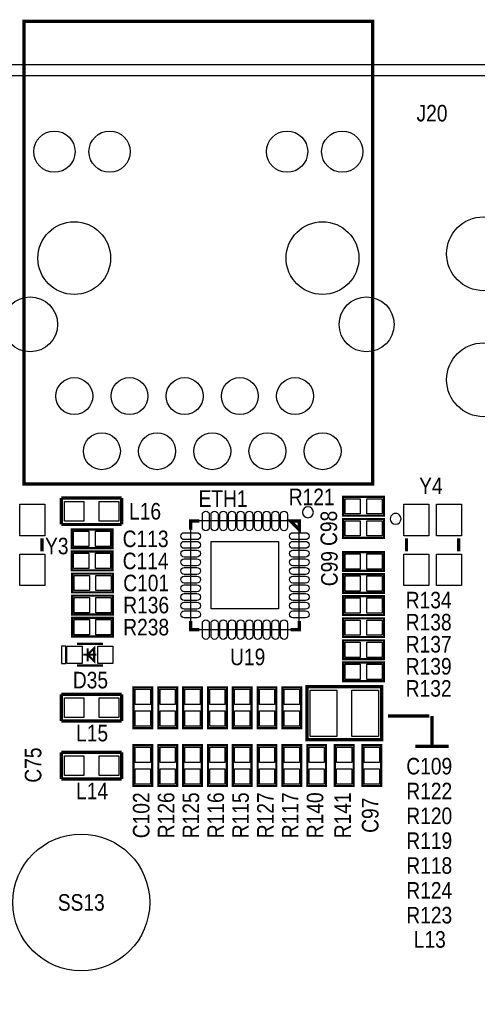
# Model space of a CAD drawing. Extents: x 0 to 158, y 0 to 97.
# Tile 8 of 11: x 80 to 101, y 52 to 97. Entities that reach past the tile are written whole.
import ezdxf
from ezdxf.enums import TextEntityAlignment as Align

# ---------------------------------------------------------------- set-up
doc = ezdxf.new("R2010")
doc.units = 0
doc.header["$MEASUREMENT"] = 0
for name, color, linetype in [('BG_OUTLINE', 12, 'CONTINUOUS'), ('BG_SILKSCREEN_TOP', 7, 'CONTINUOUS'), ('PG_SILKSCREEN_TOP', 253, 'CONTINUOUS'), ('PIN_SOLDERMASK_TOP', 120, 'CONTINUOUS'), ('RD_SILKSCREEN_TOP', 173, 'CONTINUOUS'), ('RKI_ALL', 2, 'CONTINUOUS')]:
    doc.layers.add(name, color=color, linetype=linetype)

msp = doc.modelspace()

# ---------------------------------------------------------------- linework, layer by layer
at = {"layer": 'BG_OUTLINE'}
msp.add_lwpolyline([(1.999996, 0), (155.999993, 0, 0.414213), (157.999989, 1.999996), (157.999989, 92.999992, 0.414215), (155.999993, 94.999988), (1.999996, 94.999988, 0.414214), (0, 92.999992), (0, 1.999996, 0.414212), (1.999996, 0)], format="xyb", dxfattribs=at)
at = {"layer": 'BG_SILKSCREEN_TOP', "const_width": 0.1524}
for points in [[(96.647, 65.024), (98.552, 65.024)], [(98.679, 65.024), (98.679, 63.627)], [(99.441, 63.627), (97.917, 63.627)]]:
    msp.add_lwpolyline(points, dxfattribs=at)
at = {"layer": 'PG_SILKSCREEN_TOP'}
for points, const_width in [([(95.944004, 96.999984), (79.904006, 96.999984), (79.904006, 75.699976), (95.944004, 75.699976), (95.944004, 96.999984)], 0.150012), ([(81.6102, 73.8378), (81.6102, 75.057)], 0.1524), ([(81.6102, 75.057), (84.3915, 75.057)], 0.1524), ([(84.3915, 75.057), (84.3915, 73.8378)], 0.1524), ([(94.5896, 75.1078), (96.4692, 75.1078), (96.4692, 74.2442), (94.5896, 74.2442), (94.5896, 75.1078)], 0.1016), ([(84.3915, 73.8378), (81.6102, 73.8378)], 0.1524), ([(87.968303, 74.001097), (87.568303, 74.001097), (87.568303, 73.601097)], 0.150089), ([(92.168497, 74.001097), (92.568497, 74.001097), (92.568497, 73.601097), (92.168497, 74.001097)], 0.150089), ([(94.5896, 74.0918), (96.4692, 74.0918), (96.4692, 73.2282), (94.5896, 73.2282), (94.5896, 74.0918)], 0.1016), ([(83.9724, 72.7456), (82.0928, 72.7456), (82.0928, 73.6092), (83.9724, 73.6092), (83.9724, 72.7456)], 0.1016), ([(80.727398, 73.197999), (80.727398, 72.598001)], 0.150012), ([(97.504402, 73.197999), (97.504402, 72.598001)], 0.150012), ([(99.904398, 73.197999), (99.904398, 72.598001)], 0.150012), ([(83.9724, 71.7296), (82.0928, 71.7296), (82.0928, 72.5932), (83.9724, 72.5932), (83.9724, 71.7296)], 0.1016), ([(94.5896, 72.5678), (96.4692, 72.5678), (96.4692, 71.7042), (94.5896, 71.7042), (94.5896, 72.5678)], 0.1016), ([(83.9978, 70.7136), (82.1182, 70.7136), (82.1182, 71.5772), (83.9978, 71.5772), (83.9978, 70.7136)], 0.1016), ([(96.4692, 70.6882), (94.5896, 70.6882), (94.5896, 71.5518), (96.4692, 71.5518), (96.4692, 70.6882)], 0.1016), ([(82.1182, 70.5612), (83.9978, 70.5612), (83.9978, 69.6976), (82.1182, 69.6976), (82.1182, 70.5612)], 0.1016), ([(94.5896, 70.5358), (96.4692, 70.5358), (96.4692, 69.6722), (94.5896, 69.6722), (94.5896, 70.5358)], 0.1016), ([(82.1182, 69.5452), (83.9978, 69.5452), (83.9978, 68.6816), (82.1182, 68.6816), (82.1182, 69.5452)], 0.1016), ([(87.568303, 69.400903), (87.568303, 69.000903), (87.968303, 69.000903)], 0.150089), ([(92.568497, 69.400903), (92.568497, 69.000903), (92.168497, 69.000903)], 0.150089), ([(94.5896, 69.5198), (96.4692, 69.5198), (96.4692, 68.6562), (94.5896, 68.6562), (94.5896, 69.5198)], 0.1016), ([(94.5896, 68.5038), (96.4692, 68.5038), (96.4692, 67.6402), (94.5896, 67.6402), (94.5896, 68.5038)], 0.1016), ([(82.331001, 68.343399), (83.530999, 68.343399)], 0.1), ([(83.131, 68.143399), (82.831, 67.8434), (83.131, 67.543401), (83.131, 68.143399)], 0.1), ([(82.831, 68.143399), (82.831, 67.543401)], 0.1), ([(82.631001, 67.8434), (83.230999, 67.8434)], 0.1), ([(96.4692, 66.6242), (94.5896, 66.6242), (94.5896, 67.4878), (96.4692, 67.4878), (96.4692, 66.6242)], 0.1016), ([(82.331001, 67.343401), (83.530999, 67.343401)], 0.1), ([(85.8012, 66.3448), (85.8012, 64.4652), (84.9376, 64.4652), (84.9376, 66.3448), (85.8012, 66.3448)], 0.1016), ([(86.0806, 64.4652), (86.0806, 66.3448), (86.9442, 66.3448), (86.9442, 64.4652), (86.0806, 64.4652)], 0.1016), ([(87.2236, 64.4652), (87.2236, 66.3448), (88.0872, 66.3448), (88.0872, 64.4652), (87.2236, 64.4652)], 0.1016), ([(88.3666, 64.4652), (88.3666, 66.3448), (89.2302, 66.3448), (89.2302, 64.4652), (88.3666, 64.4652)], 0.1016), ([(89.5096, 64.4652), (89.5096, 66.3448), (90.3732, 66.3448), (90.3732, 64.4652), (89.5096, 64.4652)], 0.1016), ([(90.6526, 64.4652), (90.6526, 66.3448), (91.5162, 66.3448), (91.5162, 64.4652), (90.6526, 64.4652)], 0.1016), ([(91.7956, 64.4652), (91.7956, 66.3448), (92.6592, 66.3448), (92.6592, 64.4652), (91.7956, 64.4652)], 0.1016), ([(92.921582, 63.92799), (96.359218, 63.92799), (96.359218, 66.368168), (92.921328, 66.368168), (92.921328, 63.92799), (92.921582, 63.92799)], 0.1524), ([(81.6102, 64.7954), (81.6102, 66.0146)], 0.1524), ([(81.6102, 66.0146), (84.3915, 66.0146)], 0.1524), ([(84.3915, 66.0146), (84.3915, 64.7954)], 0.1524), ([(84.3915, 64.7954), (81.6102, 64.7954)], 0.1524), ([(84.9376, 61.7982), (84.9376, 63.6778), (85.8012, 63.6778), (85.8012, 61.7982), (84.9376, 61.7982)], 0.1016), ([(86.9442, 63.6778), (86.9442, 61.7982), (86.0806, 61.7982), (86.0806, 63.6778), (86.9442, 63.6778)], 0.1016), ([(88.0872, 63.6778), (88.0872, 61.7982), (87.2236, 61.7982), (87.2236, 63.6778), (88.0872, 63.6778)], 0.1016), ([(88.3666, 61.7982), (88.3666, 63.6778), (89.2302, 63.6778), (89.2302, 61.7982), (88.3666, 61.7982)], 0.1016), ([(89.5096, 61.7982), (89.5096, 63.6778), (90.3732, 63.6778), (90.3732, 61.7982), (89.5096, 61.7982)], 0.1016), ([(91.5162, 63.6778), (91.5162, 61.7982), (90.6526, 61.7982), (90.6526, 63.6778), (91.5162, 63.6778)], 0.1016), ([(91.7956, 61.7982), (91.7956, 63.6778), (92.6592, 63.6778), (92.6592, 61.7982), (91.7956, 61.7982)], 0.1016), ([(92.9386, 61.7982), (92.9386, 63.6778), (93.8022, 63.6778), (93.8022, 61.7982), (92.9386, 61.7982)], 0.1016), ([(95.0722, 63.6778), (95.0722, 61.7982), (94.2086, 61.7982), (94.2086, 63.6778), (95.0722, 63.6778)], 0.1016), ([(96.3422, 63.6778), (96.3422, 61.7982), (95.4786, 61.7982), (95.4786, 63.6778), (96.3422, 63.6778)], 0.1016), ([(81.6102, 62.1284), (81.6102, 63.3476)], 0.1524), ([(81.6102, 63.3476), (84.3915, 63.3476)], 0.1524), ([(84.3915, 63.3476), (84.3915, 62.1284)], 0.1524), ([(84.3915, 62.1284), (81.6102, 62.1284)], 0.1524)]:
    msp.add_lwpolyline(points, dxfattribs=dict(at, const_width=const_width))
for points in [[(93.218381, 74.400994, 1), (92.718419, 74.401006, 1)], [(97.25439, 74.097998, 1), (96.75441, 74.098002, 1)]]:
    msp.add_lwpolyline(points, format="xyb", close=True, dxfattribs=at)
msp.add_lwpolyline([(87.568303, 74.001097), (87.568303, 69.000903), (92.568497, 69.000903), (92.568497, 74.001097), (87.568303, 74.001097)], dxfattribs=at)
msp.add_lwpolyline([(81.631003, 68.243399), (81.631003, 67.443401), (81.831002, 67.443401), (81.831002, 68.243399)], close=True, dxfattribs=at)
at = {"layer": 'PIN_SOLDERMASK_TOP'}
for points in [[(82.657061, 74.897361), (82.657061, 73.997439), (81.757139, 73.997439), (81.757139, 74.897361)], [(84.257261, 74.897361), (84.257261, 73.997439), (83.357339, 73.997439), (83.357339, 74.897361)], [(94.679033, 74.325505), (94.679033, 75.026495), (95.380023, 75.026495), (95.380023, 74.325505)], [(95.678777, 74.325505), (95.678777, 75.026495), (96.379767, 75.026495), (96.379767, 74.325505)], [(79.702406, 74.773015), (80.852416, 74.773015), (80.852416, 73.323005), (79.702406, 73.323005)], [(97.379384, 74.773015), (98.529394, 74.773015), (98.529394, 73.323005), (97.379384, 73.323005)], [(98.879406, 74.773015), (100.029416, 74.773015), (100.029416, 73.323005), (98.879406, 73.323005)], [(94.679033, 73.309505), (94.679033, 74.010495), (95.380023, 74.010495), (95.380023, 73.309505)], [(95.678777, 73.309505), (95.678777, 74.010495), (96.379767, 74.010495), (96.379767, 73.309505)], [(82.883223, 73.527895), (82.883223, 72.826905), (82.182233, 72.826905), (82.182233, 73.527895)], [(83.882967, 73.527895), (83.882967, 72.826905), (83.181977, 72.826905), (83.181977, 73.527895)], [(88.518365, 73.051035), (91.618435, 73.051035), (91.618435, 69.950965), (88.518365, 69.950965)], [(79.702406, 72.472994), (80.852416, 72.472994), (80.852416, 71.022985), (79.702406, 71.022985)], [(82.883223, 72.511895), (82.883223, 71.810905), (82.182233, 71.810905), (82.182233, 72.511895)], [(83.882967, 72.511895), (83.882967, 71.810905), (83.181977, 71.810905), (83.181977, 72.511895)], [(94.679033, 71.785505), (94.679033, 72.486495), (95.380023, 72.486495), (95.380023, 71.785505)], [(95.678777, 71.785505), (95.678777, 72.486495), (96.379767, 72.486495), (96.379767, 71.785505)], [(97.379384, 72.472994), (98.529394, 72.472994), (98.529394, 71.022985), (97.379384, 71.022985)], [(98.879406, 72.472994), (100.029416, 72.472994), (100.029416, 71.022985), (98.879406, 71.022985)], [(82.908623, 71.495895), (82.908623, 70.794905), (82.207633, 70.794905), (82.207633, 71.495895)], [(83.908367, 71.495895), (83.908367, 70.794905), (83.207377, 70.794905), (83.207377, 71.495895)], [(95.380023, 71.470495), (95.380023, 70.769505), (94.679033, 70.769505), (94.679033, 71.470495)], [(96.379767, 71.470495), (96.379767, 70.769505), (95.678777, 70.769505), (95.678777, 71.470495)], [(82.207633, 69.778905), (82.207633, 70.479895), (82.908623, 70.479895), (82.908623, 69.778905)], [(83.207377, 69.778905), (83.207377, 70.479895), (83.908367, 70.479895), (83.908367, 69.778905)], [(94.679033, 69.753505), (94.679033, 70.454495), (95.380023, 70.454495), (95.380023, 69.753505)], [(95.678777, 69.753505), (95.678777, 70.454495), (96.379767, 70.454495), (96.379767, 69.753505)], [(82.207633, 68.762905), (82.207633, 69.463895), (82.908623, 69.463895), (82.908623, 68.762905)], [(83.207377, 68.762905), (83.207377, 69.463895), (83.908367, 69.463895), (83.908367, 68.762905)], [(94.679033, 68.737505), (94.679033, 69.438495), (95.380023, 69.438495), (95.380023, 68.737505)], [(95.678777, 68.737505), (95.678777, 69.438495), (96.379767, 69.438495), (96.379767, 68.737505)], [(81.870982, 67.443401), (81.870982, 68.243399), (82.57098, 68.243399), (82.57098, 67.443401)], [(83.290994, 67.443401), (83.290994, 68.243399), (83.990993, 68.243399), (83.990993, 67.443401)], [(94.679033, 67.721505), (94.679033, 68.422495), (95.380023, 68.422495), (95.380023, 67.721505)], [(95.678777, 67.721505), (95.678777, 68.422495), (96.379767, 68.422495), (96.379767, 67.721505)], [(95.380023, 67.406495), (95.380023, 66.705505), (94.679033, 66.705505), (94.679033, 67.406495)], [(96.379767, 67.406495), (96.379767, 66.705505), (95.678777, 66.705505), (95.678777, 67.406495)], [(85.018905, 66.255367), (85.719895, 66.255367), (85.719895, 65.554377), (85.018905, 65.554377)], [(86.862895, 65.554377), (86.161905, 65.554377), (86.161905, 66.255367), (86.862895, 66.255367)], [(88.005895, 65.554377), (87.304905, 65.554377), (87.304905, 66.255367), (88.005895, 66.255367)], [(89.148895, 65.554377), (88.447905, 65.554377), (88.447905, 66.255367), (89.148895, 66.255367)], [(90.291895, 65.554377), (89.590905, 65.554377), (89.590905, 66.255367), (90.291895, 66.255367)], [(91.434895, 65.554377), (90.733905, 65.554377), (90.733905, 66.255367), (91.434895, 66.255367)], [(92.577895, 65.554377), (91.876905, 65.554377), (91.876905, 66.255367), (92.577895, 66.255367)], [(93.07195, 64.0842), (93.07195, 66.2178), (94.29115, 66.2178), (94.29115, 64.0842)], [(94.98965, 64.0842), (94.98965, 66.2178), (96.20885, 66.2178), (96.20885, 64.0842)], [(82.657061, 65.854961), (82.657061, 64.955039), (81.757139, 64.955039), (81.757139, 65.854961)], [(84.257261, 65.854961), (84.257261, 64.955039), (83.357339, 64.955039), (83.357339, 65.854961)], [(85.018905, 65.255623), (85.719895, 65.255623), (85.719895, 64.554633), (85.018905, 64.554633)], [(86.862895, 64.554633), (86.161905, 64.554633), (86.161905, 65.255623), (86.862895, 65.255623)], [(88.005895, 64.554633), (87.304905, 64.554633), (87.304905, 65.255623), (88.005895, 65.255623)], [(89.148895, 64.554633), (88.447905, 64.554633), (88.447905, 65.255623), (89.148895, 65.255623)], [(90.291895, 64.554633), (89.590905, 64.554633), (89.590905, 65.255623), (90.291895, 65.255623)], [(91.434895, 64.554633), (90.733905, 64.554633), (90.733905, 65.255623), (91.434895, 65.255623)], [(92.577895, 64.554633), (91.876905, 64.554633), (91.876905, 65.255623), (92.577895, 65.255623)], [(85.719895, 62.887377), (85.018905, 62.887377), (85.018905, 63.588367), (85.719895, 63.588367)], [(86.161905, 63.588367), (86.862895, 63.588367), (86.862895, 62.887377), (86.161905, 62.887377)], [(87.304905, 63.588367), (88.005895, 63.588367), (88.005895, 62.887377), (87.304905, 62.887377)], [(89.148895, 62.887377), (88.447905, 62.887377), (88.447905, 63.588367), (89.148895, 63.588367)], [(90.291895, 62.887377), (89.590905, 62.887377), (89.590905, 63.588367), (90.291895, 63.588367)], [(90.733905, 63.588367), (91.434895, 63.588367), (91.434895, 62.887377), (90.733905, 62.887377)], [(92.577895, 62.887377), (91.876905, 62.887377), (91.876905, 63.588367), (92.577895, 63.588367)], [(93.720895, 62.887377), (93.019905, 62.887377), (93.019905, 63.588367), (93.720895, 63.588367)], [(94.289905, 63.588367), (94.990895, 63.588367), (94.990895, 62.887377), (94.289905, 62.887377)], [(95.559905, 63.588367), (96.260895, 63.588367), (96.260895, 62.887377), (95.559905, 62.887377)], [(82.657061, 63.187961), (82.657061, 62.288039), (81.757139, 62.288039), (81.757139, 63.187961)], [(84.257261, 63.187961), (84.257261, 62.288039), (83.357339, 62.288039), (83.357339, 63.187961)], [(85.719895, 61.887633), (85.018905, 61.887633), (85.018905, 62.588623), (85.719895, 62.588623)], [(86.161905, 62.588623), (86.862895, 62.588623), (86.862895, 61.887633), (86.161905, 61.887633)], [(87.304905, 62.588623), (88.005895, 62.588623), (88.005895, 61.887633), (87.304905, 61.887633)], [(89.148895, 61.887633), (88.447905, 61.887633), (88.447905, 62.588623), (89.148895, 62.588623)], [(90.291895, 61.887633), (89.590905, 61.887633), (89.590905, 62.588623), (90.291895, 62.588623)], [(90.733905, 62.588623), (91.434895, 62.588623), (91.434895, 61.887633), (90.733905, 61.887633)], [(92.577895, 61.887633), (91.876905, 61.887633), (91.876905, 62.588623), (92.577895, 62.588623)], [(93.720895, 61.887633), (93.019905, 61.887633), (93.019905, 62.588623), (93.720895, 62.588623)], [(94.289905, 62.588623), (94.990895, 62.588623), (94.990895, 61.887633), (94.289905, 61.887633)], [(95.559905, 62.588623), (96.260895, 62.588623), (96.260895, 61.887633), (95.559905, 61.887633)]]:
    msp.add_lwpolyline(points, close=True, dxfattribs=at)
for points in [[(88.108282, 73.711156), (88.108282, 74.291038, -1), (88.428322, 74.291038), (88.428322, 73.711156, -1)], [(88.508383, 73.711156), (88.508383, 74.291038, -1), (88.828423, 74.291038), (88.828423, 73.711156, -1)], [(88.908382, 73.711156), (88.908382, 74.291038, -1), (89.228422, 74.291038), (89.228422, 73.711156, -1)], [(89.308483, 73.711156), (89.308483, 74.291038, -1), (89.628523, 74.291038), (89.628523, 73.711156, -1)], [(89.708482, 73.711156), (89.708482, 74.291038, -1), (90.028522, 74.291038), (90.028522, 73.711156, -1)], [(90.108278, 73.711156), (90.108278, 74.291038, -1), (90.428318, 74.291038), (90.428318, 73.711156, -1)], [(90.508277, 73.711156), (90.508277, 74.291038, -1), (90.828317, 74.291038), (90.828317, 73.711156, -1)], [(90.908378, 73.711156), (90.908378, 74.291038, -1), (91.228418, 74.291038), (91.228418, 73.711156, -1)], [(91.308377, 73.711156), (91.308377, 74.291038, -1), (91.628417, 74.291038), (91.628417, 73.711156, -1)], [(91.708478, 73.711156), (91.708478, 74.291038, -1), (92.028518, 74.291038), (92.028518, 73.711156, -1)], [(87.858244, 73.141078), (87.278362, 73.141078, -1), (87.278362, 73.461118), (87.858244, 73.461118, -1)], [(92.858438, 73.141078), (92.278556, 73.141078, -1), (92.278556, 73.461118), (92.858438, 73.461118, -1)], [(87.858244, 72.740977), (87.278362, 72.740977, -1), (87.278362, 73.061017), (87.858244, 73.061017, -1)], [(92.858438, 72.740977), (92.278556, 72.740977, -1), (92.278556, 73.061017), (92.858438, 73.061017, -1)], [(87.858244, 72.340978), (87.278362, 72.340978, -1), (87.278362, 72.661018), (87.858244, 72.661018, -1)], [(92.858438, 72.340978), (92.278556, 72.340978, -1), (92.278556, 72.661018), (92.858438, 72.661018, -1)], [(87.858244, 71.940877), (87.278362, 71.940877, -1), (87.278362, 72.260917), (87.858244, 72.260917, -1)], [(92.858438, 71.940877), (92.278556, 71.940877, -1), (92.278556, 72.260917), (92.858438, 72.260917, -1)], [(87.858244, 71.540878), (87.278362, 71.540878, -1), (87.278362, 71.860918), (87.858244, 71.860918, -1)], [(92.858438, 71.540878), (92.278556, 71.540878, -1), (92.278556, 71.860918), (92.858438, 71.860918, -1)], [(87.858244, 71.141082), (87.278362, 71.141082, -1), (87.278362, 71.461122), (87.858244, 71.461122, -1)], [(92.858438, 71.141082), (92.278556, 71.141082, -1), (92.278556, 71.461122), (92.858438, 71.461122, -1)], [(87.858244, 70.741083), (87.278362, 70.741083, -1), (87.278362, 71.061123), (87.858244, 71.061123, -1)], [(92.858438, 70.741083), (92.278556, 70.741083, -1), (92.278556, 71.061123), (92.858438, 71.061123, -1)], [(87.858244, 70.340982), (87.278362, 70.340982, -1), (87.278362, 70.661022), (87.858244, 70.661022, -1)], [(87.858244, 69.940983), (87.278362, 69.940983, -1), (87.278362, 70.261023), (87.858244, 70.261023, -1)], [(92.858438, 70.340982), (92.278556, 70.340982, -1), (92.278556, 70.661022), (92.858438, 70.661022, -1)], [(92.858438, 69.940983), (92.278556, 69.940983, -1), (92.278556, 70.261023), (92.858438, 70.261023, -1)], [(87.858244, 69.540882), (87.278362, 69.540882, -1), (87.278362, 69.860922), (87.858244, 69.860922, -1)], [(92.858438, 69.540882), (92.278556, 69.540882, -1), (92.278556, 69.860922), (92.858438, 69.860922, -1)], [(88.108282, 68.710962), (88.108282, 69.290844, -1), (88.428322, 69.290844), (88.428322, 68.710962, -1)], [(88.508383, 68.710962), (88.508383, 69.290844, -1), (88.828423, 69.290844), (88.828423, 68.710962, -1)], [(88.908382, 68.710962), (88.908382, 69.290844, -1), (89.228422, 69.290844), (89.228422, 68.710962, -1)], [(89.308483, 68.710962), (89.308483, 69.290844, -1), (89.628523, 69.290844), (89.628523, 68.710962, -1)], [(89.708482, 68.710962), (89.708482, 69.290844, -1), (90.028522, 69.290844), (90.028522, 68.710962, -1)], [(90.108278, 68.710962), (90.108278, 69.290844, -1), (90.428318, 69.290844), (90.428318, 68.710962, -1)], [(90.508277, 68.710962), (90.508277, 69.290844, -1), (90.828317, 69.290844), (90.828317, 68.710962, -1)], [(90.908378, 68.710962), (90.908378, 69.290844, -1), (91.228418, 69.290844), (91.228418, 68.710962, -1)], [(91.308377, 68.710962), (91.308377, 69.290844, -1), (91.628417, 69.290844), (91.628417, 68.710962, -1)], [(91.708478, 68.710962), (91.708478, 69.290844, -1), (92.028518, 69.290844), (92.028518, 68.710962, -1)]]:
    msp.add_lwpolyline(points, format="xyb", close=True, dxfattribs=at)
for centre, radius in [((81.298898, 91.000174), 0.949998), ((83.838898, 91.000174), 0.949998), ((92.009112, 91.000174), 0.949998), ((94.549112, 91.000174), 0.949998), ((101.054002, 86.29998), 1.700784), ((82.209005, 86.09998), 1.675003), ((93.639005, 86.09998), 1.675003), ((80.179012, 83.049974), 1.264996), ((95.668998, 83.049974), 1.264996), ((101.054002, 80.49989), 1.700784), ((82.21411, 79.74998), 0.849998), ((84.75411, 79.74998), 0.849998), ((87.29411, 79.74998), 0.849998), ((89.83411, 79.74998), 0.849998), ((92.37411, 79.74998), 0.849998), ((83.48411, 77.20998), 0.849998), ((86.02411, 77.20998), 0.849998), ((88.56411, 77.20998), 0.849998), ((91.10411, 77.20998), 0.849998), ((93.64411, 77.20998), 0.849998), ((82.533998, 56.439892), 3.149994)]:
    msp.add_circle(centre, radius, dxfattribs=at)
at = {"layer": 'RKI_ALL'}
msp.add_lwpolyline([(155.999993, 0.499999), (1.999996, 0.499999, -0.414212), (0.499999, 1.999996), (0.499999, 92.999992, -0.414214), (1.999996, 94.499989), (155.999993, 94.499989, -0.414215), (157.49999, 92.999992), (157.49999, 1.999996, -0.414214)], format="xyb", close=True, dxfattribs=at)

# ---------------------------------------------------------------- texts
at = {"layer": 'BG_SILKSCREEN_TOP', "width": 0.866667}
msp.add_text('ETH1', height=0.762, dxfattribs=at).set_placement((87.9348, 74.6506))
at = {"layer": 'RD_SILKSCREEN_TOP', "width": 0.866667}
for s, p in [('J20', (98.679, 92.3925)), ('Y4', (98.6282, 75.2348)), ('R121', (93.1418, 74.7268)), ('L16', (85.471, 74.0664)), ('C113', (85.4964, 72.7964)), ('Y3', (81.407, 72.4662)), ('C114', (85.4964, 71.7804)), ('C101', (85.5218, 70.7644)), ('R134', (98.5266, 69.977)), ('R136', (85.5218, 69.7484)), ('R238', (85.5218, 68.7324)), ('R138', (98.5266, 68.961)), ('R137', (98.5266, 67.945)), ('U19', (90.1954, 67.3608)), ('R139', (98.5266, 66.929)), ('D35', (82.9564, 66.294)), ('R132', (98.5266, 65.913)), ('L15', (83.0326, 63.8556)), ('C109', (98.551695, 62.3316)), ('L14', (83.0326, 61.1886)), ('R122', (98.551695, 61.1886)), ('R120', (98.551695, 60.0456)), ('R119', (98.551695, 58.9026)), ('R118', (98.551695, 57.7596)), ('R124', (98.551695, 56.6166)), ('SS13', (82.533998, 56.058892)), ('R123', (98.551695, 55.4736)), ('L13', (98.5774, 54.356))]:
    msp.add_text(s, height=0.762, dxfattribs=at).set_placement(p, align=Align.CENTER)
for s, p in [('C98', (94.3102, 73.66)), ('C99', (94.3356, 71.8058)), ('C75', (80.6958, 62.763095)), ('C102', (85.6742, 60.451695)), ('R126', (86.8172, 60.451695)), ('R125', (87.9602, 60.451695)), ('R116', (89.1032, 60.451695)), ('R115', (90.2462, 60.451695)), ('R127', (91.3892, 60.451695)), ('R117', (92.5322, 60.451695)), ('R140', (93.6752, 60.451695)), ('R141', (94.9452, 60.451695)), ('C97', (96.2152, 60.451695))]:
    msp.add_text(s, height=0.762, rotation=90, dxfattribs=at).set_placement(p, align=Align.CENTER)

doc.saveas('drawing.dxf')
